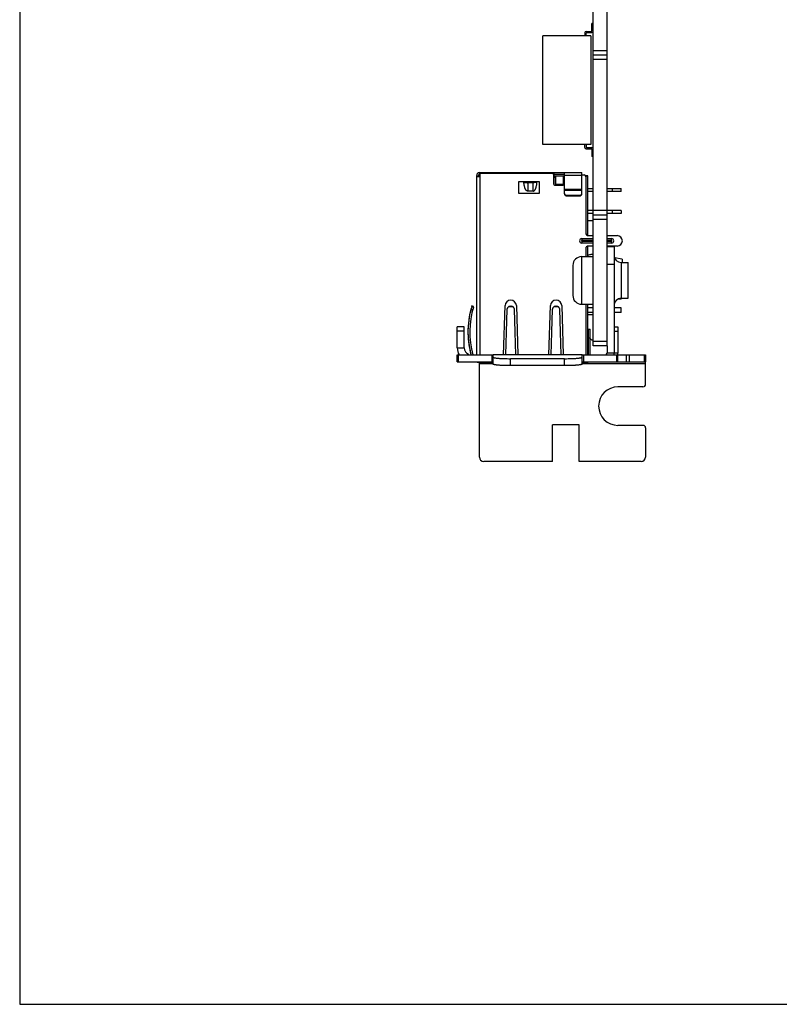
# Model space of a CAD drawing. Header units: millimetres. Extents: x -32 to 346, y 283 to 568.
# Tile 1 of 13: x -32 to 55, y 283 to 396. Entities that reach past the tile are written whole.
import ezdxf

# ---------------------------------------------------------------- set-up
doc = ezdxf.new("R2010")
doc.units = ezdxf.units.MM
doc.header["$LTSCALE"] = 16.335
doc.layers.get('0').update_dxf_attribs({"linetype": 'CONTINUOUS'})
doc.layers.add('00_COMPONENTS', color=7, linetype='CONTINUOUS')

msp = doc.modelspace()

# ---------------------------------------------------------------- linework, layer by layer
for p, q in [((-31.773, 568.099), (-31.773, 282.941)), ((-31.773, 282.941), (346.227, 282.941))]:
    msp.add_line(p, q)
at = {"layer": '00_COMPONENTS', "color": 7}
for p, q in [((33.951, 358.435), (33.951, 506.085)), ((35.551, 358.435), (35.551, 506.085)), ((33.951, 395.382), (33.806, 395.382)), ((33.806, 394.542), (33.806, 395.382)), ((33.701, 393.992), (28.201, 393.992)), ((28.201, 381.532), (28.201, 393.992)), ((33.005, 394.342), (33.005, 393.992)), ((33.155, 394.492), (33.756, 394.492)), ((33.155, 393.992), (33.155, 394.292)), ((33.205, 394.342), (33.801, 394.342)), ((33.701, 393.992), (33.701, 381.532)), ((35.551, 391.775), (33.951, 391.775)), ((33.701, 381.532), (28.201, 381.532)), ((33.005, 381.182), (33.005, 381.532)), ((33.155, 381.532), (33.155, 381.232)), ((33.155, 381.032), (33.756, 381.032)), ((33.205, 381.182), (33.801, 381.182)), ((33.806, 380.982), (33.806, 380.142)), ((33.951, 380.142), (33.806, 380.142)), ((20.951, 378.316), (32.658, 378.316)), ((20.958, 377.866), (20.958, 378.316)), ((20.973, 378.226), (29.251, 378.226)), ((20.973, 378.226), (20.973, 377.866)), ((29.458, 378.316), (29.458, 376.908)), ((30.658, 375.864), (30.658, 378.316)), ((32.658, 375.864), (32.658, 378.316)), ((20.601, 357.406), (20.601, 377.966)), ((20.601, 377.866), (20.973, 377.866)), ((20.801, 377.866), (20.801, 377.966)), ((20.951, 378.116), (20.958, 378.116)), ((27.801, 377.226), (25.401, 377.226)), ((25.401, 377.226), (25.401, 375.926)), ((26.207, 377.216), (26.207, 377.216)), ((26.207, 377.216), (26.237, 377.216)), ((26.237, 377.216), (26.246, 377.216)), ((26.246, 377.216), (26.297, 377.216)), ((26.297, 377.216), (26.364, 377.216)), ((26.364, 377.216), (26.41, 377.216)), ((26.41, 377.216), (27.068, 377.216)), ((26.41, 377.216), (26.448, 377.216)), ((27.068, 377.142), (26.448, 377.142)), ((27.068, 377.216), (27.095, 377.216)), ((27.095, 377.216), (27.31, 377.216)), ((27.273, 377.216), (27.294, 377.216)), ((27.31, 377.216), (27.31, 377.216)), ((27.801, 375.926), (27.801, 377.226)), ((29.401, 378.076), (29.401, 377.026)), ((29.458, 378.116), (30.658, 378.116)), ((29.458, 377.941), (30.658, 377.941)), ((29.458, 377.936), (30.658, 377.936)), ((29.651, 377.736), (29.458, 377.736)), ((29.651, 377.936), (29.651, 376.876)), ((30.551, 376.936), (30.551, 377.936)), ((32.658, 378.026), (32.901, 378.026)), ((33.065, 377.941), (33.351, 377.941)), ((33.351, 377.936), (33.068, 377.936)), ((33.101, 377.826), (33.101, 371.376)), ((33.351, 377.941), (33.351, 377.936)), ((33.351, 371.08), (33.351, 377.936)), ((25.401, 375.926), (27.801, 375.926)), ((27.068, 376.177), (26.448, 376.177)), ((29.551, 376.876), (30.521, 376.876)), ((30.551, 376.936), (29.651, 376.936)), ((33.351, 376.491), (33.951, 376.491)), ((33.951, 376.141), (33.351, 376.141)), ((35.551, 376.491), (37.151, 376.491)), ((37.151, 376.141), (35.551, 376.141)), ((36.151, 376.141), (36.151, 376.491)), ((37.151, 376.141), (37.151, 376.491)), ((32.408, 375.68), (30.908, 375.68)), ((30.908, 375.624), (32.408, 375.624)), ((33.951, 373.951), (33.351, 373.951)), ((37.151, 373.951), (35.551, 373.951)), ((36.151, 373.601), (36.151, 373.951)), ((37.151, 373.951), (37.151, 373.601)), ((33.951, 373.601), (33.351, 373.601)), ((33.951, 372.786), (33.351, 372.786)), ((35.551, 373.436), (33.951, 373.436)), ((37.151, 373.601), (35.551, 373.601)), ((32.651, 370.726), (33.951, 370.726)), ((33.401, 371.076), (33.951, 371.076)), ((35.551, 371.076), (36.701, 371.076)), ((35.551, 370.726), (36.051, 370.726)), ((33.951, 370.226), (32.651, 370.226)), ((33.101, 369.576), (33.101, 368.661)), ((33.351, 368.661), (33.351, 369.872)), ((33.951, 369.876), (33.401, 369.876)), ((36.051, 370.226), (35.551, 370.226)), ((36.701, 369.876), (35.551, 369.876)), ((35.551, 369.806), (36.351, 369.806)), ((36.351, 369.806), (36.351, 357.606)), ((32.621, 368.661), (33.951, 368.661)), ((33.942, 368.998), (33.951, 369.001)), ((33.951, 368.996), (33.942, 368.998)), ((33.948, 369), (33.944, 368.998)), ((33.95, 369), (33.948, 369)), ((33.95, 369), (33.951, 369.001)), ((33.951, 369), (33.951, 368.999)), ((37.271, 368.376), (36.391, 368.54)), ((37.271, 368.376), (37.271, 367.986)), ((31.621, 367.661), (31.621, 364.211)), ((37.151, 367.986), (37.951, 367.986)), ((37.951, 363.886), (37.951, 367.986)), ((37.151, 363.796), (36.786, 363.796)), ((37.151, 363.886), (37.951, 363.886)), ((37.151, 363.796), (37.151, 363.886)), ((20.141, 362.578), (19.948, 362.63)), ((20.036, 362.936), (20.057, 363.006)), ((20.036, 362.936), (20.227, 362.878)), ((20.248, 362.947), (20.057, 363.006)), ((20.227, 362.878), (20.248, 362.947)), ((23.679, 357.406), (23.851, 363.046)), ((24.021, 360.021), (24.101, 362.63)), ((24.901, 362.63), (24.981, 360.021)), ((25.151, 363.046), (25.323, 357.411)), ((28.879, 357.406), (29.051, 363.046)), ((29.221, 360.021), (29.301, 362.63)), ((30.101, 362.63), (30.181, 360.021)), ((30.351, 363.046), (30.523, 357.406)), ((32.621, 363.211), (33.951, 363.211)), ((33.101, 363.211), (33.101, 357.406)), ((33.351, 357.406), (33.351, 363.211)), ((33.951, 362.776), (33.351, 362.776)), ((37.151, 362.776), (36.351, 362.776)), ((37.151, 362.276), (37.151, 362.776)), ((33.951, 362.276), (33.351, 362.276)), ((33.951, 361.986), (33.351, 361.986)), ((37.151, 362.276), (36.351, 362.276)), ((19.171, 360.606), (18.371, 360.606)), ((18.371, 358.206), (18.371, 360.606)), ((19.171, 358.206), (19.171, 360.606)), ((33.401, 360.333), (33.601, 360.333)), ((33.401, 357.406), (33.401, 360.333)), ((33.601, 357.406), (33.601, 360.333)), ((36.351, 360.606), (36.791, 360.606)), ((36.791, 360.606), (36.791, 357.606)), ((23.941, 357.406), (24.021, 360.021)), ((24.981, 360.021), (25.061, 357.406)), ((29.141, 357.406), (29.221, 360.021)), ((30.181, 360.021), (30.261, 357.406)), ((33.351, 359.286), (33.401, 359.286)), ((33.801, 359.086), (33.601, 359.286)), ((33.951, 359.086), (33.801, 359.086)), ((35.551, 358.441), (33.951, 358.441)), ((35.551, 358.435), (33.951, 358.435)), ((35.551, 358.435), (35.551, 357.606)), ((18.371, 357.406), (22.464, 357.406)), ((18.371, 356.606), (18.371, 357.406)), ((19.652, 357.406), (19.675, 357.463)), ((19.922, 357.509), (19.918, 357.522)), ((19.922, 357.509), (19.919, 357.522)), ((32.681, 357.406), (22.481, 357.406)), ((22.481, 357.137), (22.481, 357.406)), ((22.481, 356.34), (22.481, 357.137)), ((30.681, 356.963), (24.481, 356.963)), ((32.681, 357.137), (32.681, 357.406)), ((32.681, 356.34), (32.681, 357.137)), ((32.698, 357.406), (39.961, 357.406)), ((36.791, 356.606), (36.791, 357.406)), ((39.961, 357.406), (39.961, 356.606)), ((18.371, 356.606), (22.335, 356.606)), ((20.911, 345.676), (20.911, 356.537)), ((20.951, 356.606), (20.951, 356.536)), ((22.481, 356.536), (20.951, 356.536)), ((21.051, 356.536), (21.051, 356.606)), ((30.681, 356.166), (24.481, 356.166)), ((32.681, 356.606), (39.961, 356.606)), ((32.681, 356.536), (33.251, 356.536)), ((33.101, 356.606), (33.101, 356.536)), ((33.251, 356.536), (33.251, 356.606)), ((33.37, 356.606), (33.387, 356.564)), ((39.961, 354.036), (39.961, 356.579)), ((39.661, 353.736), (36.791, 353.736)), ((32.341, 349.366), (29.291, 349.366)), ((29.291, 345.176), (29.291, 349.366)), ((32.341, 345.176), (32.341, 349.366)), ((39.661, 349.316), (36.791, 349.316)), ((39.961, 349.016), (39.961, 345.676)), ((29.291, 345.176), (21.411, 345.176)), ((39.461, 345.176), (32.341, 345.176))]:
    msp.add_line(p, q, dxfattribs=at)
at = {"layer": '00_COMPONENTS', "color": 4}
for p, q in [((35.551, 392.275), (33.951, 392.275)), ((35.551, 391.275), (33.951, 391.275)), ((20.951, 377.866), (20.951, 357.406)), ((20.973, 377.966), (20.958, 377.966)), ((26.448, 377.216), (26.448, 376.177)), ((27.068, 376.177), (27.068, 377.216)), ((29.458, 377.966), (29.401, 377.966)), ((32.658, 377.966), (30.658, 377.966)), ((32.658, 376.362), (30.658, 376.362)), ((30.658, 376.279), (32.658, 376.279)), ((30.908, 375.68), (30.908, 375.624)), ((32.408, 375.624), (32.408, 375.68)), ((35.551, 373.935), (33.951, 373.935)), ((35.551, 372.935), (33.951, 372.935)), ((32.651, 370.726), (32.651, 370.526)), ((33.951, 370.526), (32.651, 370.526)), ((32.651, 370.426), (33.951, 370.426)), ((32.651, 370.426), (32.651, 370.226)), ((36.051, 370.526), (35.551, 370.526)), ((35.551, 370.426), (36.051, 370.426)), ((36.051, 370.526), (36.051, 370.726)), ((36.051, 370.226), (36.051, 370.426)), ((32.621, 368.661), (32.621, 363.211)), ((35.551, 367.806), (36.351, 367.806)), ((37.151, 367.986), (37.151, 363.886)), ((24.271, 362.936), (24.731, 362.936)), ((29.471, 362.936), (29.931, 362.936)), ((19.171, 360.106), (18.371, 360.106)), ((33.601, 359.333), (33.401, 359.333)), ((36.351, 360.106), (36.791, 360.106)), ((18.371, 358.206), (19.171, 358.206)), ((35.551, 358.935), (33.951, 358.935)), ((18.518, 356.606), (18.518, 357.406)), ((22.335, 357.406), (22.335, 356.606)), ((32.681, 357.403), (22.481, 357.403)), ((24.481, 356.166), (24.481, 356.963)), ((30.681, 356.166), (30.681, 356.963)), ((32.828, 357.406), (32.828, 356.606)), ((36.791, 357.606), (35.551, 357.606)), ((36.645, 356.606), (36.645, 357.406)), ((37.782, 356.606), (37.782, 357.406)), ((38.099, 356.606), (38.099, 357.406)), ((39.778, 357.406), (39.778, 356.606)), ((20.911, 356.406), (22.481, 356.406)), ((32.681, 356.406), (39.961, 356.406))]:
    msp.add_line(p, q, dxfattribs=at)
at = {"layer": '00_COMPONENTS', "color": 7}
for centre, radius, start, end in [((33.155, 394.342), 0.15, 90, 180), ((33.205, 394.292), 0.05, 90, 180), ((33.756, 394.542), 0.05, 270, 360), ((33.801, 394.492), 0.15, 270, 360), ((33.155, 381.182), 0.15, 180, 270), ((33.205, 381.232), 0.05, 180, 270), ((33.756, 380.982), 0.05, 0, 90), ((33.801, 381.032), 0.15, 0, 90), ((20.951, 377.966), 0.35, 90, 180), ((29.251, 378.076), 0.15, 0, 90), ((20.951, 377.966), 0.15, 90, 180), ((26.04, 379.009), 1.801, 275.05192, 275.31859), ((27.477, 379.009), 1.801, 264.68141, 264.94805), ((32.901, 377.826), 0.2, 0, 90), ((29.551, 377.026), 0.15, 180, 270), ((30.521, 377.026), 0.15, 270, 336.36158), ((32.651, 370.476), 0.25, 90, 270), ((33.401, 371.376), 0.3, 180, 270), ((36.051, 370.476), 0.25, 270, 90), ((36.701, 370.476), 0.6, 270, 90), ((33.401, 369.576), 0.3, 90, 180), ((32.621, 367.661), 1, 90, 180), ((33.154, 371.094), 2.239, 290.46957, 290.61673), ((34.033, 368.758), 0.256, 110.37644, 110.85216), ((37.151, 368.786), 0.8, 180, 270), ((24.501, 363.026), 0.65, 1.75035, 178.24965), ((29.701, 363.026), 0.65, 1.75035, 178.24965), ((32.621, 364.211), 1, 180, 270), ((37.151, 363.086), 0.8, 90, 180), ((29.601, 360.021), 10, 164.87346, 195.15769), ((29.601, 360.021), 9.8, 163.05, 195.4765), ((29.615, 360.019), 10.014, 164.88389, 167.84558), ((29.601, 360.021), 10, 163.05, 164.87346), ((29.628, 360.017), 10.026, 167.85074, 176.25379), ((29.573, 360.02), 9.972, 176.25262, 184.74052), ((29.626, 360.024), 10.025, 184.73762, 191.57258), ((19.971, 358.206), 1.6, 180, 210.04714), ((19.971, 358.206), 0.8, 180, 248.26923), ((29.6, 360.019), 9.998, 191.57448, 192.13233), ((29.608, 360.021), 10.006, 192.13237, 193.05079), ((29.614, 360.022), 10.013, 193.05081, 194.45856), ((29.614, 360.022), 10.013, 194.53824, 195.14829), ((35.351, 357.606), 0.2, 270, 360), ((35.351, 357.606), 1, 348.40763, 360), ((35.791, 357.606), 1, 348.72657, 360), ((20.951, 357.536), 1, 248.49564, 270), ((20.951, 356.886), 0.35, 233.19514, 270), ((33.251, 356.886), 0.35, 270, 292.91831), ((36.791, 351.526), 2.21, 90, 270), ((39.661, 354.036), 0.3, 270, 360), ((39.661, 349.016), 0.3, 0, 90), ((21.411, 345.676), 0.5, 180, 270), ((39.461, 345.676), 0.5, 270, 360)]:
    msp.add_arc(centre, radius, start, end, dxfattribs=at)
at = {"layer": '00_COMPONENTS', "color": 4}
for centre, start, end in [((32.651, 370.476), 90, 270), ((36.051, 370.476), 270, 90)]:
    msp.add_arc(centre, 0.05, start, end, dxfattribs=at)
at = {"layer": '00_COMPONENTS', "color": 7}
for points, knots in [([(26.199, 377.215), (26.166, 377.212), (26.101, 377.208), (26.036, 377.206), (26.004, 377.205)], [0, 0, 0, 0, 0.499995, 1, 1, 1, 1]), ([(26.004, 377.205), (26.006, 377.202), (26.012, 377.197), (26.023, 377.191), (26.038, 377.185), (26.063, 377.177), (26.102, 377.168), (26.157, 377.159), (26.221, 377.151), (26.319, 377.144), (26.396, 377.142), (26.448, 377.142)], [0, 0, 0, 0, 0.0220293, 0.0500181, 0.0843322, 0.1250615, 0.225311, 0.3488585, 0.4925517, 0.6523334, 1, 1, 1, 1]), ([(26.448, 376.177), (26.436, 376.177), (26.411, 376.18), (26.376, 376.192), (26.343, 376.21), (26.303, 376.24), (26.261, 376.285), (26.218, 376.346), (26.182, 376.411), (26.151, 376.479), (26.124, 376.548), (26.093, 376.642), (26.062, 376.762), (26.034, 376.909), (26.015, 377.056), (26.007, 377.155), (26.004, 377.205)], [0, 0, 0, 0, 0.0312109, 0.0624336, 0.0936704, 0.1249183, 0.1873639, 0.249853, 0.3123587, 0.3748707, 0.4373859, 0.4999028, 0.6249162, 0.7499396, 0.8749683, 1, 1, 1, 1]), ([(27.513, 377.205), (27.511, 377.202), (27.505, 377.197), (27.494, 377.191), (27.479, 377.185), (27.454, 377.177), (27.415, 377.168), (27.36, 377.159), (27.296, 377.151), (27.198, 377.144), (27.121, 377.142), (27.068, 377.142)], [0, 0, 0, 0, 0.0220288, 0.0500147, 0.0843242, 0.1250512, 0.2252962, 0.3488429, 0.4925338, 0.6523197, 1, 1, 1, 1]), ([(27.068, 376.177), (27.081, 376.177), (27.106, 376.18), (27.141, 376.192), (27.174, 376.21), (27.214, 376.24), (27.256, 376.285), (27.299, 376.346), (27.335, 376.411), (27.366, 376.479), (27.393, 376.548), (27.424, 376.642), (27.455, 376.762), (27.483, 376.909), (27.502, 377.056), (27.51, 377.155), (27.513, 377.205)], [0, 0, 0, 0, 0.0312109, 0.0624336, 0.0936704, 0.1249183, 0.187364, 0.249853, 0.3123587, 0.3748707, 0.4373859, 0.4999028, 0.6249162, 0.7499397, 0.8749683, 1, 1, 1, 1]), ([(27.513, 377.205), (27.481, 377.206), (27.416, 377.208), (27.351, 377.212), (27.318, 377.215)], [0, 0, 0, 0, 0.500005, 1, 1, 1, 1]), ([(30.658, 375.92), (30.658, 375.904), (30.662, 375.873), (30.676, 375.827), (30.699, 375.785), (30.741, 375.736), (30.811, 375.692), (30.876, 375.68), (30.908, 375.68)], [0, 0, 0, 0, 0.1228154, 0.2460117, 0.3699095, 0.4947193, 0.7460212, 1, 1, 1, 1]), ([(32.408, 375.68), (32.441, 375.68), (32.506, 375.692), (32.576, 375.736), (32.618, 375.785), (32.641, 375.827), (32.655, 375.873), (32.658, 375.904), (32.658, 375.92)], [0, 0, 0, 0, 0.2539788, 0.5052807, 0.6300905, 0.7539883, 0.8771846, 1, 1, 1, 1]), ([(30.658, 375.864), (30.658, 375.849), (30.662, 375.817), (30.676, 375.772), (30.699, 375.73), (30.741, 375.681), (30.811, 375.636), (30.876, 375.624), (30.908, 375.624)], [0, 0, 0, 0, 0.1228154, 0.2460117, 0.3699095, 0.4947193, 0.7460212, 1, 1, 1, 1]), ([(32.408, 375.624), (32.441, 375.624), (32.506, 375.636), (32.576, 375.681), (32.618, 375.73), (32.641, 375.772), (32.655, 375.817), (32.658, 375.849), (32.658, 375.864)], [0, 0, 0, 0, 0.2539788, 0.5052807, 0.6300905, 0.7539883, 0.8771846, 1, 1, 1, 1]), ([(33.351, 368.882), (33.418, 368.882), (33.545, 368.891), (33.741, 368.93), (33.868, 368.97), (33.937, 368.996)], [0, 0, 0, 0, 0.3353732, 0.6339442, 1, 1, 1, 1]), ([(33.951, 368.999), (33.951, 368.999), (33.951, 369), (33.95, 369), (33.95, 369)], [0, 0, 0, 0, 0.5667582, 1, 1, 1, 1]), ([(33.95, 369), (33.95, 369), (33.951, 369), (33.951, 369), (33.951, 369)], [0, 0, 0, 0, 0.5078212, 1, 1, 1, 1]), ([(24.101, 362.63), (24.106, 362.659), (24.12, 362.717), (24.156, 362.799), (24.206, 362.873), (24.248, 362.916), (24.271, 362.936)], [0, 0, 0, 0, 0.2488095, 0.4980029, 0.7482583, 1, 1, 1, 1]), ([(24.271, 362.936), (24.304, 362.958), (24.379, 362.994), (24.501, 363.012), (24.623, 362.994), (24.698, 362.958), (24.731, 362.936)], [0, 0, 0, 0, 0.2490698, 0.5, 0.7509302, 1, 1, 1, 1]), ([(24.731, 362.936), (24.754, 362.916), (24.796, 362.873), (24.847, 362.799), (24.883, 362.717), (24.896, 362.659), (24.901, 362.63)], [0, 0, 0, 0, 0.2517417, 0.5019971, 0.7511905, 1, 1, 1, 1]), ([(29.301, 362.63), (29.306, 362.659), (29.32, 362.717), (29.356, 362.799), (29.406, 362.873), (29.448, 362.916), (29.471, 362.936)], [0, 0, 0, 0, 0.2488095, 0.4980029, 0.7482583, 1, 1, 1, 1]), ([(29.471, 362.936), (29.504, 362.958), (29.579, 362.994), (29.701, 363.012), (29.823, 362.994), (29.898, 362.958), (29.931, 362.936)], [0, 0, 0, 0, 0.2490698, 0.5, 0.7509302, 1, 1, 1, 1]), ([(29.931, 362.936), (29.954, 362.916), (29.996, 362.873), (30.047, 362.799), (30.083, 362.717), (30.096, 362.659), (30.101, 362.63)], [0, 0, 0, 0, 0.2517417, 0.5019971, 0.7511905, 1, 1, 1, 1]), ([(22.481, 357.137), (22.481, 357.134), (22.483, 357.127), (22.491, 357.119), (22.504, 357.11), (22.521, 357.102), (22.542, 357.094), (22.569, 357.086), (22.599, 357.078), (22.649, 357.066), (22.723, 357.053), (22.823, 357.039), (22.94, 357.025), (23.071, 357.013), (23.216, 357.001), (23.433, 356.988), (23.725, 356.974), (24.096, 356.965), (24.351, 356.963), (24.481, 356.963)], [0, 0, 0, 0, 0.0043845, 0.0099053, 0.0171709, 0.026444, 0.037839, 0.0513953, 0.0671195, 0.0850028, 0.1271422, 0.1774896, 0.2356251, 0.3010094, 0.3730473, 0.4510549, 0.6219853, 0.8073193, 1, 1, 1, 1]), ([(22.481, 357.137), (22.481, 357.13), (22.494, 357.115), (22.545, 357.09), (22.656, 357.063), (22.839, 357.036), (23.085, 357.011), (23.384, 356.99), (23.725, 356.974), (24.096, 356.965), (24.351, 356.963), (24.481, 356.963)], [0, 0, 0, 0, 0.0096867, 0.026186, 0.0846827, 0.1771882, 0.300748, 0.4508467, 0.6218419, 0.8072462, 1, 1, 1, 1]), ([(30.681, 356.963), (30.811, 356.963), (31.066, 356.965), (31.437, 356.974), (31.73, 356.988), (31.946, 357.001), (32.091, 357.013), (32.222, 357.025), (32.339, 357.039), (32.44, 357.053), (32.513, 357.066), (32.563, 357.078), (32.594, 357.086), (32.62, 357.094), (32.641, 357.102), (32.658, 357.11), (32.671, 357.119), (32.679, 357.127), (32.681, 357.134), (32.681, 357.137)], [0, 0, 0, 0, 0.1926807, 0.3780147, 0.5489451, 0.6269527, 0.6989906, 0.7643749, 0.8225104, 0.8728578, 0.9149972, 0.9328805, 0.9486047, 0.962161, 0.973556, 0.9828291, 0.9900947, 0.9956155, 1, 1, 1, 1]), ([(30.681, 356.963), (30.811, 356.963), (31.066, 356.965), (31.437, 356.974), (31.778, 356.99), (32.078, 357.011), (32.324, 357.036), (32.506, 357.063), (32.617, 357.09), (32.669, 357.115), (32.681, 357.13), (32.681, 357.137)], [0, 0, 0, 0, 0.1927538, 0.3781581, 0.5491533, 0.699252, 0.8228118, 0.9153173, 0.973814, 0.9903133, 1, 1, 1, 1]), ([(24.481, 356.166), (24.351, 356.166), (24.096, 356.168), (23.725, 356.177), (23.384, 356.193), (23.085, 356.214), (22.839, 356.239), (22.656, 356.266), (22.545, 356.294), (22.494, 356.318), (22.481, 356.333), (22.481, 356.34)], [0, 0, 0, 0, 0.1927538, 0.3781581, 0.5491533, 0.699252, 0.8228118, 0.9153173, 0.973814, 0.9903133, 1, 1, 1, 1]), ([(24.481, 356.166), (24.351, 356.166), (24.096, 356.168), (23.725, 356.177), (23.433, 356.191), (23.216, 356.204), (23.071, 356.216), (22.94, 356.228), (22.823, 356.242), (22.723, 356.256), (22.649, 356.269), (22.599, 356.281), (22.569, 356.289), (22.542, 356.297), (22.521, 356.305), (22.504, 356.313), (22.491, 356.322), (22.483, 356.33), (22.481, 356.337), (22.481, 356.34)], [0, 0, 0, 0, 0.1926807, 0.3780147, 0.5489451, 0.6269527, 0.6989906, 0.7643749, 0.8225104, 0.8728578, 0.9149972, 0.9328805, 0.9486047, 0.962161, 0.973556, 0.9828291, 0.9900947, 0.9956155, 1, 1, 1, 1]), ([(32.681, 356.34), (32.681, 356.333), (32.669, 356.318), (32.617, 356.294), (32.506, 356.266), (32.324, 356.239), (32.078, 356.214), (31.778, 356.193), (31.437, 356.177), (31.066, 356.168), (30.811, 356.166), (30.681, 356.166)], [0, 0, 0, 0, 0.0096867, 0.026186, 0.0846827, 0.1771882, 0.300748, 0.4508467, 0.6218419, 0.8072462, 1, 1, 1, 1]), ([(32.681, 356.34), (32.681, 356.337), (32.679, 356.33), (32.671, 356.322), (32.658, 356.313), (32.641, 356.305), (32.62, 356.297), (32.594, 356.289), (32.563, 356.281), (32.513, 356.269), (32.44, 356.256), (32.339, 356.242), (32.222, 356.228), (32.091, 356.216), (31.946, 356.204), (31.73, 356.191), (31.437, 356.177), (31.066, 356.168), (30.811, 356.166), (30.681, 356.166)], [0, 0, 0, 0, 0.0043845, 0.0099053, 0.0171709, 0.026444, 0.037839, 0.0513953, 0.0671195, 0.0850028, 0.1271422, 0.1774896, 0.2356251, 0.3010094, 0.3730473, 0.4510549, 0.6219853, 0.8073193, 1, 1, 1, 1])]:
    msp.add_open_spline(points, degree=3, knots=knots, dxfattribs=at)

doc.saveas('drawing.dxf')
